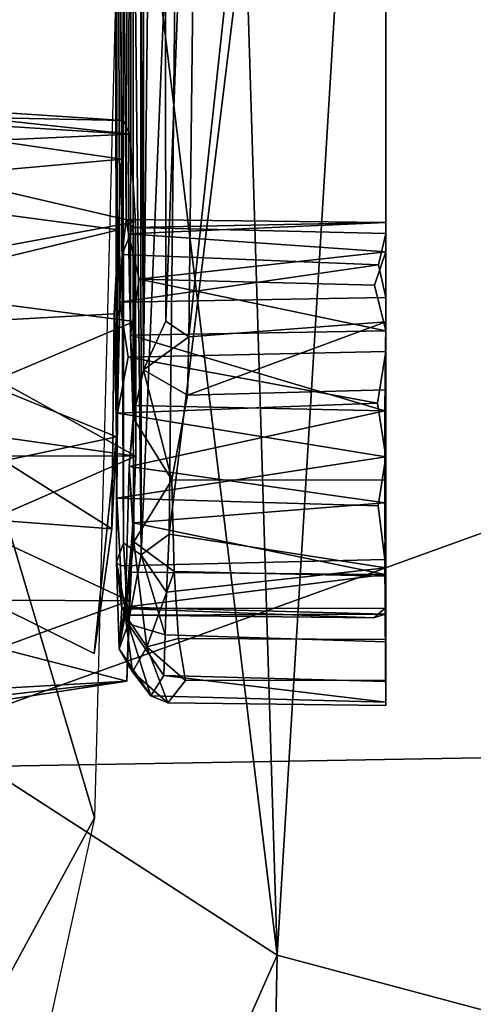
# Model space of a CAD drawing. Header units: millimetres. Extents: x -367 to 317, y -615 to 392.
# Tile 15 of 191: x -241 to -231, y -192 to -169. Entities that reach past the tile are written whole.
import ezdxf

# ---------------------------------------------------------------- set-up
doc = ezdxf.new("R2010")
doc.units = ezdxf.units.MM
doc.layers.add('Fbx_Root', color=7, linetype='Continuous', true_color=0x000000)
doc.styles.add('Default', font='arial.ttf')
doc.dimstyles.new('Default', dxfattribs={"dimscale": 10, "dimtxt": 2.5, "dimasz": 3, "dimexe": 1, "dimexo": 0.5, "dimgap": 0.8, "dimtad": 1, "dimtoh": 1, "dimzin": 1, "dimdsep": 46, "dimtxsty": 'Default', "dimcen": 2.5, "dimadec": 1, "dimazin": 1, "dimtfac": 1, "dimtdec": 4, "dimtix": 1, "dimtofl": 0, "dimtmove": 1, "dimatfit": 3, "dimfxl": 1, "dimtolj": 1, "dimtzin": 1, "dimarcsym": 0})

# ---------------------------------------------------------------- blocks, each defined once
blk = doc.blocks.new('*D1')
at = {"layer": 'Defpoints', "color": 0}
for p in [(-317.816, 295.28), (317.184, 295.28), (-317.816, -604.775)]:
    blk.add_point(p, dxfattribs=at)
at = {"layer": 'Fbx_Root', "color": 0, "lineweight": -2}
for p, q in [((-317.816, 290.28), (-317.816, -614.775)), ((317.184, 290.28), (317.184, -614.775)), ((287.184, -604.775), (-287.816, -604.775))]:
    blk.add_line(p, q, dxfattribs=at)
at = {"layer": 'Fbx_Root', "color": 0}
for points in [[(-287.816, -599.775), (-287.816, -609.775), (-317.816, -604.775)], [(287.184, -609.775), (287.184, -599.775), (317.184, -604.775)]]:
    blk.add_solid(points, dxfattribs=at)
at = {"layer": 'Fbx_Root', "color": 0, "insert": (-0.316, -584.012), "char_height": 25, "attachment_point": 5, "style": 'Default'}
blk.add_mtext('\\A1;635.00', dxfattribs=at)

msp = doc.modelspace()

# ---------------------------------------------------------------- linework, layer by layer
at = {"layer": 'Fbx_Root'}
for points in [[(-236.889, -82.562, 392.858), (-239.575, -187.269, 386.916), (-250.608, -150.062, 392.069)], [(-238.044, -102.16, 380.124), (-235.334, -190.457, 372.443), (-244.387, -116.076, 384.038)], [(-238.044, -102.16, 380.124), (-231.535, -127.923, 374.376), (-235.334, -190.457, 372.443)], [(-245.795, -183.698, 379.116), (-244.387, -116.076, 384.038), (-235.334, -190.457, 372.443)], [(-231.535, -127.923, 374.376), (-223.913, -124.89, 369.819), (-224.75, -193.28, 366.93)], [(-231.535, -127.923, 374.376), (-224.75, -193.28, 366.93), (-235.334, -190.457, 372.443)], [(-238.69, -133.856, 285.72), (-238.42, -133.033, 285.143), (-238.433, -176.878, 268.597)], [(-238.42, -133.033, 285.143), (-237.963, -133.621, 284.49), (-238.433, -176.878, 268.597)], [(-237.917, -175.747, 268.586), (-238.433, -176.878, 268.597), (-237.963, -133.621, 284.49)], [(-237.963, -133.621, 284.49), (-237.132, -154.852, 276.262), (-237.917, -175.747, 268.586)], [(-239.112, -138.728, 296.784), (-238.69, -133.856, 285.72), (-238.84, -173.385, 274.539)], [(-238.784, -173.717, 272.793), (-238.84, -173.385, 274.539), (-238.69, -133.856, 285.72)], [(-238.737, -176.073, 270.345), (-238.784, -173.717, 272.793), (-238.69, -133.856, 285.72)], [(-238.69, -133.856, 285.72), (-238.677, -177.99, 268.799), (-238.737, -176.073, 270.345)], [(-238.433, -176.878, 268.597), (-238.677, -177.99, 268.799), (-238.69, -133.856, 285.72)], [(-237.382, -176.111, 268.253), (-237.132, -154.852, 276.262), (-232.813, -133.845, 284.328)], [(-232.813, -175.759, 268.554), (-237.382, -176.111, 268.253), (-232.813, -133.845, 284.328)], [(-232.813, -133.845, 284.328), (-232.815, -175.972, 270.644), (-232.813, -175.759, 268.554)], [(-232.815, -175.972, 270.644), (-232.813, -133.845, 284.328), (-232.815, -174.135, 272.371)], [(-232.815, -174.135, 272.371), (-232.813, -133.845, 284.328), (-232.815, -173.452, 274.31)], [(-232.815, -173.452, 274.31), (-232.813, -133.845, 284.328), (-232.813, -173.714, 276.261)], [(-232.813, -139.725, 298.269), (-232.813, -173.714, 276.261), (-232.813, -133.845, 284.328)], [(-238.919, -138.57, 297.747), (-239.112, -138.728, 296.784), (-238.902, -180.894, 279.651)], [(-238.52, -139.176, 297.991), (-238.919, -138.57, 297.747), (-238.489, -181.171, 280.102)], [(-238.902, -180.894, 279.651), (-238.489, -181.171, 280.102), (-238.919, -138.57, 297.747)], [(-239.061, -181.341, 278.948), (-239.112, -138.728, 296.784), (-239.056, -179.856, 278.786)], [(-238.931, -174.195, 277.137), (-238.984, -175.307, 278.309), (-239.112, -138.728, 296.784)], [(-238.984, -175.307, 278.309), (-239.042, -177.882, 279.15), (-239.112, -138.728, 296.784)], [(-239.042, -177.882, 279.15), (-239.056, -179.856, 278.786), (-239.112, -138.728, 296.784)], [(-238.84, -173.385, 274.539), (-238.931, -174.195, 277.137), (-239.112, -138.728, 296.784)], [(-239.061, -181.341, 278.948), (-238.902, -180.894, 279.651), (-239.112, -138.728, 296.784)], [(-237.626, -160.117, 289.391), (-238.52, -139.176, 297.991), (-238.489, -181.171, 280.102)], [(-237.836, -180.686, 280.61), (-232.813, -181.47, 280.463), (-232.813, -139.725, 298.269)], [(-237.626, -160.117, 289.391), (-237.836, -180.686, 280.61), (-232.813, -139.725, 298.269)], [(-232.813, -173.714, 276.261), (-232.813, -139.725, 298.269), (-232.815, -175.197, 278.336)], [(-232.815, -175.197, 278.336), (-232.813, -139.725, 298.269), (-232.815, -176.446, 279.032)], [(-232.815, -176.446, 279.032), (-232.813, -139.725, 298.269), (-232.814, -178.892, 279.254)], [(-232.813, -181.47, 280.463), (-232.814, -178.892, 279.254), (-232.813, -139.725, 298.269)], [(-245.755, -186.14, 437.567), (-147.798, -150.736, 437.639), (-243.312, -144.725, 441.017)], [(-251.793, -209.801, 386.091), (-250.608, -150.062, 392.069), (-239.575, -187.269, 386.916)], [(-245.755, -186.14, 437.567), (-117.588, -183.916, 435.845), (-147.798, -150.736, 437.639)], [(-237.382, -176.111, 268.253), (-237.917, -175.747, 268.586), (-237.132, -154.852, 276.262)], [(-238.489, -181.171, 280.102), (-237.836, -180.686, 280.61), (-237.626, -160.117, 289.391)], [(-246.214, -170.935, 276.307), (-238.91, -171.085, 275.708), (-246.088, -170.615, 272.779)], [(-245.974, -171.734, 270.461), (-246.088, -170.615, 272.779), (-238.745, -171.404, 272.139)], [(-238.91, -171.085, 275.708), (-238.745, -171.404, 272.139), (-246.088, -170.615, 272.779)], [(-246.214, -170.935, 276.307), (-246.356, -172.653, 279.273), (-238.939, -171.984, 278.545)], [(-246.356, -172.653, 279.273), (-246.214, -170.935, 276.307), (-238.91, -171.085, 275.708), (-239.014, -173.628, 279.671)], [(-238.939, -171.984, 278.545), (-238.91, -171.085, 275.708), (-246.214, -170.935, 276.307)], [(-238.91, -171.085, 275.708), (-246.214, -170.935, 276.307), (-238.745, -171.404, 272.139)], [(-246.214, -170.935, 276.307), (-245.974, -171.734, 270.461), (-238.745, -171.404, 272.139)], [(-238.91, -171.085, 275.708), (-238.939, -171.984, 278.545), (-239.014, -173.628, 279.671)], [(-238.745, -171.404, 272.139), (-238.622, -173.438, 269.351), (-245.974, -171.734, 270.461)], [(-238.745, -171.404, 272.139), (-245.974, -171.734, 270.461), (-238.622, -173.438, 269.351)], [(-245.988, -174.802, 267.825), (-245.974, -171.734, 270.461), (-238.622, -173.438, 269.351)], [(-245.988, -174.802, 267.825), (-238.622, -173.438, 269.351), (-245.974, -171.734, 270.461)], [(-246.356, -172.653, 279.273), (-246.445, -175.976, 281.62), (-239.114, -175.572, 281.487), (-238.939, -171.984, 278.545)], [(-239.114, -175.572, 281.487), (-239.014, -173.628, 279.671), (-238.939, -171.984, 278.545)], [(-246.356, -172.653, 279.273), (-239.014, -173.628, 279.671), (-246.437, -175.42, 280.813)], [(-238.684, -173.571, 275.831), (-238.931, -174.195, 277.137), (-238.84, -173.385, 274.539)], [(-238.784, -173.717, 272.793), (-232.815, -173.452, 274.31), (-238.84, -173.385, 274.539)], [(-238.84, -173.385, 274.539), (-232.815, -173.452, 274.31), (-238.684, -173.571, 275.831)], [(-239.063, -178.43, 281.371), (-246.437, -175.42, 280.813), (-239.014, -173.628, 279.671)], [(-238.622, -173.438, 269.351), (-238.651, -175.75, 267.685), (-245.988, -174.802, 267.825)], [(-238.622, -173.438, 269.351), (-245.988, -174.802, 267.825), (-238.61, -178.878, 267.603)], [(-239.014, -173.628, 279.671), (-239.114, -175.572, 281.487), (-239.063, -178.43, 281.371)], [(-238.931, -174.195, 277.137), (-238.684, -173.571, 275.831), (-232.813, -173.714, 276.261), (-232.978, -174.438, 277.534)], [(-232.815, -173.452, 274.31), (-238.784, -173.717, 272.793), (-232.815, -174.135, 272.371)], [(-238.684, -173.571, 275.831), (-232.815, -173.452, 274.31), (-232.813, -173.714, 276.261)], [(-238.61, -178.878, 267.603), (-238.651, -175.75, 267.685), (-238.622, -173.438, 269.351)], [(-238.539, -174.769, 271.24), (-232.815, -174.135, 272.371), (-238.784, -173.717, 272.793)], [(-238.539, -174.769, 271.24), (-238.784, -173.717, 272.793), (-238.737, -176.073, 270.345)], [(-232.813, -173.714, 276.261), (-232.815, -175.197, 278.336), (-232.978, -174.438, 277.534)], [(-238.931, -174.195, 277.137), (-232.978, -174.438, 277.534), (-238.984, -175.307, 278.309)], [(-232.815, -174.135, 272.371), (-238.539, -174.769, 271.24), (-233.077, -174.912, 271.405)], [(-233.077, -174.912, 271.405), (-232.815, -175.972, 270.644), (-232.815, -174.135, 272.371)], [(-232.978, -174.438, 277.534), (-232.815, -175.197, 278.336), (-238.984, -175.307, 278.309)], [(-246.027, -177.835, 267.386), (-238.61, -178.878, 267.603), (-245.988, -174.802, 267.825)], [(-246.001, -178.866, 266.823), (-245.988, -174.802, 267.825), (-238.651, -175.75, 267.685)], [(-238.737, -176.073, 270.345), (-232.815, -175.972, 270.644), (-238.539, -174.769, 271.24)], [(-232.815, -175.972, 270.644), (-233.077, -174.912, 271.405), (-238.539, -174.769, 271.24)], [(-238.984, -175.307, 278.309), (-232.815, -175.197, 278.336), (-232.815, -176.446, 279.032), (-238.789, -176.583, 278.913)], [(-246.437, -175.42, 280.813), (-239.063, -178.43, 281.371), (-246.515, -180.018, 281.189)], [(-239.042, -177.882, 279.15), (-238.984, -175.307, 278.309), (-238.789, -176.583, 278.913)], [(-239.173, -180.563, 281.416), (-239.114, -175.572, 281.487), (-246.445, -175.976, 281.62)], [(-239.173, -180.563, 281.416), (-239.063, -178.43, 281.371), (-239.114, -175.572, 281.487)], [(-238.651, -175.75, 267.685), (-238.61, -178.878, 267.603), (-246.001, -178.866, 266.823)], [(-237.382, -176.111, 268.253), (-238.433, -176.878, 268.597), (-237.917, -175.747, 268.586)], [(-237.412, -177.464, 267.982), (-237.382, -176.111, 268.253), (-232.813, -175.759, 268.554)], [(-232.813, -177.336, 268.165), (-237.412, -177.464, 267.982), (-232.813, -175.759, 268.554)], [(-232.813, -175.759, 268.554), (-232.832, -177.824, 270.103), (-232.813, -177.336, 268.165)], [(-232.832, -177.824, 270.103), (-232.813, -175.759, 268.554), (-232.815, -175.972, 270.644)], [(-246.445, -175.976, 281.62), (-246.515, -180.018, 281.189), (-239.173, -180.563, 281.416)], [(-232.832, -177.824, 270.103), (-232.815, -175.972, 270.644), (-238.737, -176.073, 270.345)], [(-238.639, -177.7, 269.966), (-238.737, -176.073, 270.345), (-238.677, -177.99, 268.799)], [(-238.639, -177.7, 269.966), (-232.832, -177.824, 270.103), (-238.737, -176.073, 270.345)], [(-238.433, -176.878, 268.597), (-237.382, -176.111, 268.253), (-237.412, -177.464, 267.982)], [(-238.789, -176.583, 278.913), (-233.006, -177.649, 279.303), (-239.042, -177.882, 279.15)], [(-238.789, -176.583, 278.913), (-232.815, -176.446, 279.032), (-233.006, -177.649, 279.303)], [(-232.815, -176.446, 279.032), (-232.814, -178.892, 279.254), (-233.006, -177.649, 279.303)], [(-238.677, -177.99, 268.799), (-238.433, -176.878, 268.597), (-237.78, -179.429, 268.115)], [(-237.78, -179.429, 268.115), (-238.433, -176.878, 268.597), (-237.412, -177.464, 267.982)], [(-232.813, -177.336, 268.165), (-232.813, -179.437, 268.229), (-237.78, -179.429, 268.115), (-237.412, -177.464, 267.982)], [(-232.813, -177.336, 268.165), (-232.832, -177.824, 270.103), (-232.813, -179.437, 268.229)], [(-239.042, -177.882, 279.15), (-233.006, -177.649, 279.303), (-232.814, -178.892, 279.254)], [(-238.677, -177.99, 268.799), (-238.768, -179.121, 270.083), (-238.639, -177.7, 269.966)], [(-238.768, -179.121, 270.083), (-232.832, -177.824, 270.103), (-238.639, -177.7, 269.966)], [(-246.2, -182.196, 268.505), (-238.61, -178.878, 267.603), (-246.027, -177.835, 267.386)], [(-239.042, -177.882, 279.15), (-232.814, -178.892, 279.254), (-239.056, -179.856, 278.786)], [(-232.832, -177.824, 270.103), (-238.768, -179.121, 270.083), (-232.834, -179.961, 270.54)], [(-238.677, -177.99, 268.799), (-238.662, -180.866, 269.526), (-238.768, -179.121, 270.083)], [(-238.662, -180.866, 269.526), (-238.677, -177.99, 268.799), (-237.78, -179.429, 268.115)], [(-232.834, -179.961, 270.54), (-232.813, -179.437, 268.229), (-232.832, -177.824, 270.103)], [(-239.578, -183.456, 278.979), (-246.515, -180.018, 281.189), (-239.063, -178.43, 281.371)], [(-239.063, -178.43, 281.371), (-239.173, -180.563, 281.416), (-239.578, -183.456, 278.979)], [(-246.2, -182.196, 268.505), (-246.001, -178.866, 266.823), (-238.769, -182.238, 268.669)], [(-238.61, -178.878, 267.603), (-246.2, -182.196, 268.505), (-238.821, -184.096, 271.161)], [(-238.61, -178.878, 267.603), (-238.769, -182.238, 268.669), (-246.001, -178.866, 266.823)], [(-232.986, -180.032, 278.88), (-239.056, -179.856, 278.786), (-232.814, -178.892, 279.254)], [(-238.821, -184.096, 271.161), (-238.769, -182.238, 268.669), (-238.61, -178.878, 267.603)], [(-232.814, -178.892, 279.254), (-232.834, -181.279, 278.042), (-232.986, -180.032, 278.88)], [(-232.814, -178.892, 279.254), (-232.813, -181.47, 280.463), (-232.834, -181.279, 278.042)], [(-238.863, -182.563, 271.474), (-238.768, -179.121, 270.083), (-238.662, -180.866, 269.526)], [(-238.768, -179.121, 270.083), (-238.863, -182.563, 271.474), (-238.676, -180.426, 270.649)], [(-238.676, -180.426, 270.649), (-232.834, -179.961, 270.54), (-238.768, -179.121, 270.083)], [(-238.662, -180.866, 269.526), (-237.78, -179.429, 268.115), (-237.726, -181.551, 268.972)], [(-232.813, -179.437, 268.229), (-232.814, -181.664, 269.14), (-237.726, -181.551, 268.972), (-237.78, -179.429, 268.115)], [(-232.813, -179.437, 268.229), (-232.834, -179.961, 270.54), (-232.814, -181.664, 269.14)], [(-246.515, -180.018, 281.189), (-239.578, -183.456, 278.979), (-239.173, -180.563, 281.416)], [(-239.056, -179.856, 278.786), (-238.968, -181.424, 277.611), (-239.061, -181.341, 278.948)], [(-239.056, -179.856, 278.786), (-232.986, -180.032, 278.88), (-232.834, -181.279, 278.042), (-238.968, -181.424, 277.611)], [(-232.834, -179.961, 270.54), (-238.676, -180.426, 270.649), (-232.83, -181.628, 271.756)], [(-232.83, -181.628, 271.756), (-232.814, -181.664, 269.14), (-232.834, -179.961, 270.54)], [(-238.746, -181.572, 271.665), (-238.676, -180.426, 270.649), (-238.863, -182.563, 271.474)], [(-238.746, -181.572, 271.665), (-232.83, -181.628, 271.756), (-238.676, -180.426, 270.649)], [(-238.489, -181.171, 280.102), (-237.9, -182.038, 279.818), (-237.836, -180.686, 280.61)], [(-237.836, -180.686, 280.61), (-237.9, -182.038, 279.818), (-232.813, -181.47, 280.463)], [(-238.902, -180.894, 279.651), (-239.061, -181.341, 278.948), (-238.792, -182.773, 278.296)], [(-238.902, -180.894, 279.651), (-238.792, -182.773, 278.296), (-238.489, -181.171, 280.102)], [(-238.863, -182.563, 271.474), (-238.662, -180.866, 269.526), (-238.357, -183.304, 271.077)], [(-238.357, -183.304, 271.077), (-238.662, -180.866, 269.526), (-237.726, -181.551, 268.972)], [(-238.489, -181.171, 280.102), (-238.792, -182.773, 278.296), (-237.93, -183.026, 278.887)], [(-238.489, -181.171, 280.102), (-237.93, -183.026, 278.887), (-237.9, -182.038, 279.818)], [(-238.999, -183.351, 275.74), (-239.061, -181.341, 278.948), (-238.937, -182.414, 275.906)], [(-238.968, -181.424, 277.611), (-238.937, -182.414, 275.906), (-239.061, -181.341, 278.948)], [(-239.061, -181.341, 278.948), (-238.999, -183.351, 275.74), (-238.792, -182.773, 278.296)], [(-238.968, -181.424, 277.611), (-232.834, -181.279, 278.042), (-232.83, -182.405, 276.359), (-238.937, -182.414, 275.906)], [(-232.83, -182.405, 276.359), (-232.834, -181.279, 278.042), (-232.813, -183.189, 278.914), (-232.813, -184.111, 277.463)], [(-232.813, -183.189, 278.914), (-232.834, -181.279, 278.042), (-232.813, -181.47, 280.463)], [(-238.873, -182.382, 273.146), (-238.746, -181.572, 271.665), (-238.863, -182.563, 271.474)], [(-238.873, -182.382, 273.146), (-232.83, -181.628, 271.756), (-238.746, -181.572, 271.665)], [(-238.873, -182.382, 273.146), (-232.827, -182.546, 273.669), (-232.83, -181.628, 271.756)], [(-238.357, -183.304, 271.077), (-237.726, -181.551, 268.972), (-237.626, -183.108, 270.397)], [(-232.813, -183.189, 278.914), (-232.813, -181.47, 280.463), (-237.9, -182.038, 279.818), (-237.93, -183.026, 278.887)], [(-232.814, -181.664, 269.14), (-232.813, -183.129, 270.493), (-237.626, -183.108, 270.397), (-237.726, -181.551, 268.972)], [(-232.814, -181.664, 269.14), (-232.83, -181.628, 271.756), (-232.813, -183.129, 270.493)], [(-232.813, -183.129, 270.493), (-232.83, -181.628, 271.756), (-232.812, -184.079, 271.955)], [(-232.827, -182.546, 273.669), (-232.812, -184.079, 271.955), (-232.83, -181.628, 271.756)], [(-246.275, -184.522, 272.269), (-238.821, -184.096, 271.161), (-246.2, -182.196, 268.505)], [(-246.206, -184.944, 271.464), (-246.2, -182.196, 268.505), (-238.769, -182.238, 268.669)], [(-238.769, -182.238, 268.669), (-238.821, -184.096, 271.161), (-246.206, -184.944, 271.464)], [(-238.863, -182.563, 271.474), (-238.999, -183.351, 275.74), (-238.873, -182.382, 273.146)], [(-238.937, -182.414, 275.906), (-238.873, -182.382, 273.146), (-238.999, -183.351, 275.74)], [(-238.999, -183.351, 275.74), (-238.863, -182.563, 271.474), (-238.688, -183.886, 273.563)], [(-238.774, -182.566, 274.276), (-238.873, -182.382, 273.146), (-238.937, -182.414, 275.906)], [(-232.83, -182.405, 276.359), (-233.092, -182.633, 274.77), (-238.937, -182.414, 275.906)], [(-238.937, -182.414, 275.906), (-233.092, -182.633, 274.77), (-238.774, -182.566, 274.276)], [(-232.827, -182.546, 273.669), (-238.873, -182.382, 273.146), (-238.774, -182.566, 274.276)], [(-238.688, -183.886, 273.563), (-238.863, -182.563, 271.474), (-238.357, -183.304, 271.077)], [(-238.774, -182.566, 274.276), (-233.092, -182.633, 274.77), (-232.827, -182.546, 273.669)], [(-232.83, -182.405, 276.359), (-232.827, -182.546, 273.669), (-233.092, -182.633, 274.77)], [(-232.813, -184.584, 275.848), (-232.83, -182.405, 276.359), (-232.813, -184.111, 277.463)], [(-232.83, -182.405, 276.359), (-232.813, -184.584, 275.848), (-232.827, -182.546, 273.669)], [(-232.812, -184.079, 271.955), (-232.827, -182.546, 273.669), (-232.814, -184.664, 273.999)], [(-232.814, -184.664, 273.999), (-232.827, -182.546, 273.669), (-232.813, -184.584, 275.848)], [(-238.792, -182.773, 278.296), (-238.999, -183.351, 275.74), (-238.261, -184.441, 275.892)], [(-238.792, -182.773, 278.296), (-238.261, -184.441, 275.892), (-237.961, -183.968, 277.471)], [(-238.792, -182.773, 278.296), (-237.961, -183.968, 277.471), (-237.93, -183.026, 278.887)], [(-232.813, -184.111, 277.463), (-232.813, -183.189, 278.914), (-237.93, -183.026, 278.887), (-237.961, -183.968, 277.471)], [(-238.357, -183.304, 271.077), (-237.626, -183.108, 270.397), (-237.46, -184.083, 271.894)], [(-232.813, -183.129, 270.493), (-232.812, -184.079, 271.955), (-237.46, -184.083, 271.894), (-237.626, -183.108, 270.397)], [(-238.999, -183.351, 275.74), (-238.688, -183.886, 273.563), (-238.261, -184.441, 275.892)], [(-238.688, -183.886, 273.563), (-238.357, -183.304, 271.077), (-237.871, -184.602, 273.92)], [(-237.871, -184.602, 273.92), (-238.357, -183.304, 271.077), (-237.46, -184.083, 271.894)], [(-247.232, -217.343, 375.71), (-245.795, -183.698, 379.116), (-235.334, -190.457, 372.443)], [(-117.588, -183.916, 435.845), (-245.755, -186.14, 437.567), (-245.471, -217.443, 434.005), (-152.714, -212.79, 433.667)], [(-238.688, -183.886, 273.563), (-237.871, -184.602, 273.92), (-238.261, -184.441, 275.892)], [(-238.821, -184.096, 271.161), (-246.275, -184.522, 272.269), (-245.215, -185.083, 275.32)], [(-238.821, -184.096, 271.161), (-245.215, -185.083, 275.32), (-246.206, -184.944, 271.464)], [(-237.961, -183.968, 277.471), (-238.261, -184.441, 275.892), (-232.813, -184.584, 275.848)], [(-232.813, -184.584, 275.848), (-232.813, -184.111, 277.463), (-237.961, -183.968, 277.471)], [(-232.812, -184.079, 271.955), (-232.814, -184.664, 273.999), (-237.871, -184.602, 273.92), (-237.46, -184.083, 271.894)], [(-232.814, -184.664, 273.999), (-232.813, -184.584, 275.848), (-238.261, -184.441, 275.892), (-237.871, -184.602, 273.92)], [(-239.575, -187.269, 386.916), (-251.243, -240.518, 380.926), (-251.793, -209.801, 386.091)], [(-247.232, -217.343, 375.71), (-235.334, -190.457, 372.443), (-235.988, -223.609, 369.173)], [(-235.334, -190.457, 372.443), (-224.75, -193.28, 366.93), (-235.988, -223.609, 369.173)]]:
    msp.add_3dface(points, dxfattribs=at)

# ---------------------------------------------------------------- dimensions: what is measured, and where the dimension line sits
dim = msp.add_linear_dim(base=(-317.816, -604.775), p1=(317.184, 295.28), p2=(-317.816, 295.28), angle=180, dimstyle='Default', override={"dimscale": 10, "dimtxt": 2.5, "dimasz": 3, "dimexe": 1, "dimexo": 0.5, "dimgap": 0.8, "dimtad": 1, "dimtih": 0, "dimtoh": 0, "dimdec": 2, "dimlfac": 1, "dimzin": 1, "dimtxsty": 'Default', "dimsah": 0, "dimcen": 2.5, "dimadec": 1, "dimazin": 1, "dimtix": 0, "dimtmove": 0, "dimtzin": 1}, dxfattribs=at)
dim.commit()
dim.dimension.update_dxf_attribs({"geometry": '*D1', "text_midpoint": (-0.316, -584.012)})

doc.saveas('drawing.dxf')
